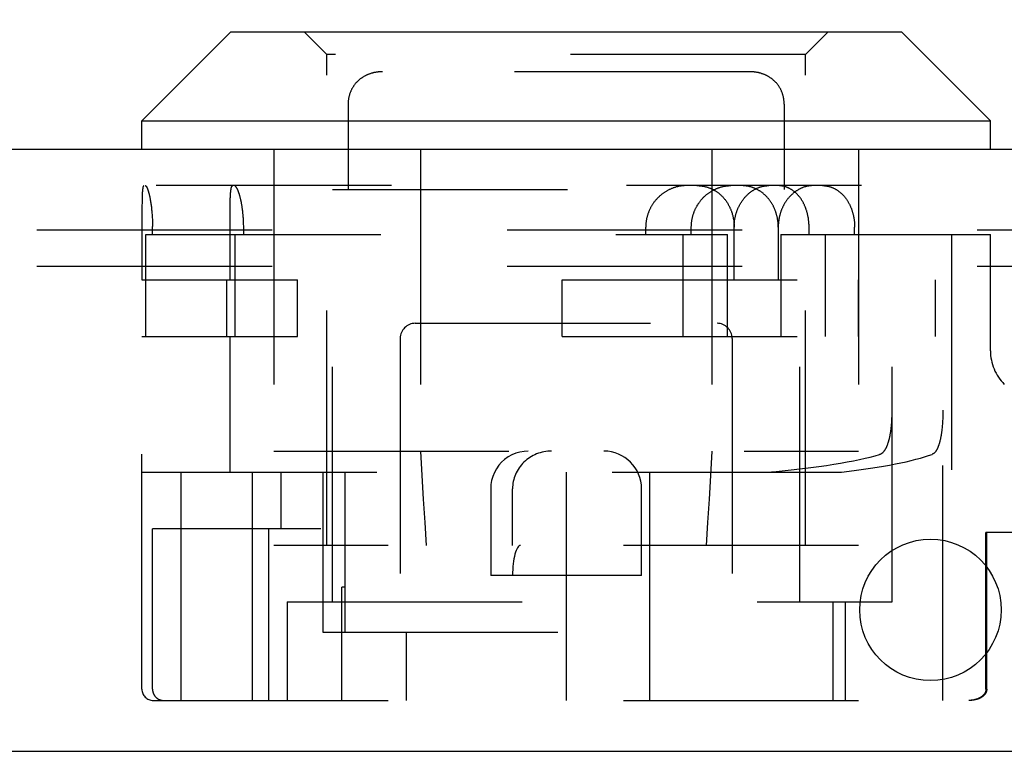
# Model space of a CAD drawing. Header units: inches. Extents: x 0 to 56.7, y 0 to 36.7.
# Tile 6 of 15: x 23.3 to 24.6, y 7.6 to 8.6. Entities that reach past the tile are written whole.
import ezdxf

# ---------------------------------------------------------------- set-up
doc = ezdxf.new("R2010")
doc.units = ezdxf.units.IN
doc.header["$LTSCALE"] = 3.116667
doc.header["$MEASUREMENT"] = 0
doc.linetypes.add('HIDDEN', pattern=[0.2, 0.1, -0.1])
doc.layers.get('0').update_dxf_attribs({"linetype": 'CONTINUOUS'})
for name, color, linetype in [('DEFAULT_2', 8, 'HIDDEN'), ('DIMENSIONS', 7, 'CONTINUOUS'), ('DOOR_ASSEMBLY', 7, 'CONTINUOUS')]:
    doc.layers.add(name, color=color, linetype=linetype)
doc.styles.get("Standard").update_dxf_attribs({"font": 'arial.ttf'})
doc.dimstyles.new('DIMSTYLE_1', dxfattribs={"dimtxt": 0.25, "dimasz": 0.333333, "dimexe": 0.09, "dimexo": 0.07, "dimgap": 0.0375, "dimtad": 0, "dimtih": 1, "dimtoh": 1, "dimzin": 4, "dimdsep": 46, "dimtxsty": 'Standard', "dimblk": '_FILLED', "dimblk1": '_FILLED', "dimblk2": '_FILLED', "dimcen": 0.09, "dimadec": 3, "dimazin": 1, "dimtfac": 1, "dimtdec": 3, "dimtofl": 0, "dimtmove": 0, "dimatfit": 3, "dimldrblk": '_FILLED', "dimfxl": 0, "dimtolj": 1, "dimtzin": 4, "dimarcsym": 0})

# ---------------------------------------------------------------- blocks, each defined once
blk = doc.blocks.new('_FILLED')
at = {"color": 0, "linetype": 'ByBlock'}
blk.add_solid([(0, 0), (-1, 0.2), (-1, -0.2)], dxfattribs=at)
blk = doc.blocks.new('*D11')
at = {"layer": 'DIMENSIONS', "color": 2, "linetype": 'Continuous'}
for p, q in [((13.3795, 8.5331), (13.3795, 9.1258)), ((25.7545, 8.5331), (25.7545, 9.1258)), ((13.3795, 8.8258), (18.4336, 8.8258)), ((25.7545, 8.8258), (20.7003, 8.8258))]:
    blk.add_line(p, q, dxfattribs=at)
at = {"layer": 'DIMENSIONS', "color": 2, "linetype": 'Continuous', "xscale": 0.3333333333, "yscale": 0.3333333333, "zscale": 0.3333333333, "rotation": 180}
blk.add_blockref('_FILLED', (13.3795, 8.8258), dxfattribs=at)
at = {"layer": 'DIMENSIONS', "color": 2, "linetype": 'Continuous', "xscale": 0.3333333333, "yscale": 0.3333333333, "zscale": 0.3333333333}
blk.add_blockref('_FILLED', (25.7545, 8.8258), dxfattribs=at)
at = {"layer": 'DIMENSIONS', "color": 2, "linetype": 'Continuous', "insert": (19.567, 8.9508), "char_height": 0.25, "width": 2.016729, "attachment_point": 2, "line_spacing_factor": 0.9}
blk.add_mtext('12.38 DOOR', dxfattribs=at)

msp = doc.modelspace()

# ---------------------------------------------------------------- linework, layer by layer
at = {"layer": 'DEFAULT_2', "color": 8, "linetype": 'HIDDEN'}
for p, q in [((25.5015, 8.2875), (13.5975, 8.2875)), ((25.5015, 8.2395), (13.5975, 8.2395))]:
    msp.add_line(p, q, dxfattribs=at)
at = {"layer": 'DOOR_ASSEMBLY', "color": 7, "linetype": 'Continuous'}
for p, q in [((23.577, 8.5505), (23.459, 8.4325)), ((23.577, 8.5505), (24.466, 8.5505)), ((24.466, 8.5505), (24.584, 8.4325)), ((23.459, 8.4325), (24.584, 8.4325)), ((23.459, 8.3945), (23.459, 8.4325)), ((24.584, 8.3945), (24.584, 8.4325))]:
    msp.add_line(p, q, dxfattribs=at)
at = {"layer": 'DOOR_ASSEMBLY', "color": 8, "linetype": 'HIDDEN'}
for p, q in [((23.704, 8.5205), (23.674, 8.5505)), ((24.339, 8.5205), (24.369, 8.5505)), ((24.339, 8.5205), (23.704, 8.5205)), ((23.704, 7.8695), (23.704, 8.5205)), ((24.339, 7.8695), (24.339, 8.5205)), ((23.7565, 8.4928), (23.7558, 8.4925)), ((23.7578, 8.4934), (23.7571, 8.4931)), ((23.7591, 8.494), (23.7584, 8.4937)), ((23.7745, 8.4974), (23.7738, 8.4974)), ((24.2648, 8.4975), (23.7781, 8.4975)), ((24.2838, 8.4939), (24.2832, 8.4942)), ((24.2878, 8.4922), (24.2871, 8.4925)), ((24.289, 8.4915), (24.2884, 8.4918)), ((24.2921, 8.4896), (24.2915, 8.49)), ((23.7367, 8.4735), (23.7364, 8.4728)), ((23.7374, 8.4748), (23.737, 8.4742)), ((24.3062, 8.4735), (24.3059, 8.4742)), ((24.3069, 8.4722), (24.3066, 8.4728)), ((24.3097, 8.4634), (24.3095, 8.4642)), ((24.3106, 8.4545), (24.3106, 8.3415)), ((23.634, 8.3945), (23.634, 7.8695)), ((23.8282, 8.3945), (23.8282, 7.8695)), ((24.2147, 8.3945), (24.2147, 7.8695)), ((24.409, 8.3945), (24.409, 7.8695)), ((25.6597, 8.3465), (13.4743, 8.3465)), ((23.4593, 8.3322), (23.4592, 8.3304)), ((23.4592, 8.3304), (23.4592, 8.3286)), ((23.4594, 8.3354), (23.4593, 8.3343)), ((23.4593, 8.3343), (23.4593, 8.3333)), ((23.4593, 8.3333), (23.4593, 8.3322)), ((23.5762, 8.3299), (23.5763, 8.3311)), ((23.5762, 8.3287), (23.5762, 8.3299)), ((23.5763, 8.3322), (23.5764, 8.3333)), ((23.5763, 8.3311), (23.5763, 8.3322)), ((23.5764, 8.3343), (23.5765, 8.3354)), ((23.5764, 8.3333), (23.5764, 8.3343)), ((23.7115, 8.3415), (24.3315, 8.3415)), ((23.7115, 7.7945), (23.7115, 8.3415)), ((24.3315, 7.7945), (24.3315, 8.3415)), ((23.4591, 8.3235), (23.459, 8.32)), ((23.459, 8.32), (23.459, 8.3149)), ((23.4592, 8.3286), (23.4591, 8.3261)), ((23.4591, 8.3261), (23.4591, 8.3235)), ((23.4701, 8.3278), (23.4703, 8.3265)), ((23.4703, 8.3265), (23.4705, 8.3252)), ((23.4705, 8.3252), (23.4707, 8.3239)), ((23.4707, 8.3239), (23.4709, 8.3225)), ((23.4709, 8.3225), (23.4711, 8.3211)), ((23.4711, 8.3211), (23.4713, 8.3197)), ((23.4713, 8.3197), (23.4715, 8.3183)), ((23.4717, 8.3161), (23.4719, 8.3146)), ((23.576, 8.3193), (23.5761, 8.3221)), ((23.576, 8.3164), (23.576, 8.3193)), ((23.576, 8.3126), (23.576, 8.3164)), ((23.5761, 8.3268), (23.5762, 8.3287)), ((23.5761, 8.3248), (23.5761, 8.3268)), ((23.5761, 8.3221), (23.5761, 8.3248)), ((23.459, 8.3149), (23.459, 8.2215)), ((23.4719, 8.3146), (23.472, 8.3131)), ((23.472, 8.3131), (23.4722, 8.3115)), ((23.4722, 8.3115), (23.4723, 8.31)), ((23.4723, 8.31), (23.4724, 8.3084)), ((23.4724, 8.3084), (23.4725, 8.3069)), ((23.4725, 8.3069), (23.4726, 8.3053)), ((23.4726, 8.3053), (23.4727, 8.3037)), ((23.4727, 8.3037), (23.4728, 8.3021)), ((23.576, 8.3071), (23.576, 8.3126)), ((23.576, 8.2215), (23.576, 8.3071)), ((23.4728, 8.3021), (23.4729, 8.3005)), ((23.4729, 8.3005), (23.4729, 8.2989)), ((23.4729, 8.2989), (23.473, 8.2972)), ((23.473, 8.2972), (23.473, 8.2956)), ((23.473, 8.2956), (23.473, 8.294)), ((23.473, 8.294), (23.473, 8.2923)), ((23.473, 8.2815), (23.473, 8.2923)), ((23.5937, 8.2996), (23.5936, 8.3012)), ((23.5938, 8.298), (23.5937, 8.2996)), ((23.5938, 8.2964), (23.5938, 8.298)), ((23.5938, 8.2948), (23.5938, 8.2964)), ((23.5939, 8.2931), (23.5938, 8.2948)), ((23.5939, 8.2915), (23.5939, 8.2931)), ((23.5939, 8.2815), (23.5939, 8.2915)), ((24.127, 8.2815), (24.127, 8.2915)), ((24.1874, 8.2815), (24.1874, 8.2915)), ((24.2442, 8.2215), (24.2442, 8.2915)), ((24.3027, 8.2915), (24.3027, 8.2215)), ((24.3435, 8.2815), (24.3435, 8.2915)), ((24.4039, 8.2815), (24.4039, 8.2915)), ((23.464, 8.2815), (24.2353, 8.2815)), ((23.464, 8.1465), (23.464, 8.2815)), ((23.5823, 8.2815), (23.5823, 8.1465)), ((24.1761, 8.2815), (24.1761, 8.1465)), ((24.2353, 8.1465), (24.2353, 8.2815)), ((24.306, 8.2815), (24.584, 8.2815)), ((24.306, 8.2815), (24.306, 8.1465)), ((24.3652, 8.1465), (24.3652, 8.2815)), ((24.4538, 7.7945), (24.4538, 8.2815)), ((24.521, 7.664), (24.521, 8.2815)), ((24.5325, 8.2815), (24.5325, 7.664)), ((24.584, 8.1276), (24.584, 8.2815)), ((23.459, 8.2215), (23.6652, 8.2215)), ((23.5717, 8.1465), (23.5717, 8.2215)), ((23.6652, 8.1465), (23.6652, 8.2215)), ((24.0162, 8.2215), (24.5112, 8.2215)), ((24.0162, 8.1465), (24.0162, 8.2215)), ((24.4093, 8.1465), (24.4093, 8.2215)), ((24.5112, 8.1465), (24.5112, 8.2215)), ((23.8215, 8.164), (24.2215, 8.164)), ((23.459, 8.1465), (23.6652, 8.1465)), ((23.459, 7.679), (23.459, 8.1465)), ((23.576, 7.9665), (23.576, 8.1465)), ((24.0162, 8.1465), (24.5112, 8.1465)), ((23.8015, 8.144), (23.8015, 7.664)), ((24.2415, 8.144), (24.2415, 7.664)), ((24.4536, 8.0403), (24.4537, 8.042)), ((24.4537, 8.0437), (24.4538, 8.0454)), ((24.4537, 8.042), (24.4537, 8.0437)), ((24.4538, 8.0472), (24.4538, 8.0489)), ((24.4538, 8.0454), (24.4538, 8.0472)), ((24.521, 8.0437), (24.5209, 8.042)), ((24.5209, 8.042), (24.5209, 8.0403)), ((24.521, 8.0489), (24.521, 8.0472)), ((24.521, 8.0472), (24.521, 8.0454)), ((24.521, 8.0454), (24.521, 8.0437)), ((24.4531, 8.0319), (24.4532, 8.0336)), ((24.4532, 8.0336), (24.4534, 8.0352)), ((24.4534, 8.0352), (24.4535, 8.0369)), ((24.4535, 8.0386), (24.4536, 8.0403)), ((24.4535, 8.0369), (24.4535, 8.0386)), ((24.5203, 8.0302), (24.5202, 8.0286)), ((24.5204, 8.0319), (24.5203, 8.0302)), ((24.5205, 8.0335), (24.5204, 8.0319)), ((24.5206, 8.0352), (24.5205, 8.0335)), ((24.5207, 8.0369), (24.5206, 8.0352)), ((24.5208, 8.0386), (24.5207, 8.0369)), ((24.5209, 8.0403), (24.5208, 8.0386)), ((24.52, 8.027), (24.5199, 8.0254)), ((24.5202, 8.0286), (24.52, 8.027)), ((23.634, 7.9945), (24.409, 7.9945)), ((23.459, 7.9665), (24.3866, 7.9665)), ((23.5105, 7.9665), (23.5105, 7.664)), ((23.605, 7.9665), (23.605, 7.8915)), ((23.6432, 7.9665), (23.6432, 7.8915)), ((23.6988, 7.9665), (23.6988, 7.7545)), ((23.7284, 7.7545), (23.7284, 7.9665)), ((24.0215, 7.9665), (24.0215, 7.664)), ((24.1325, 7.664), (24.1325, 7.9665)), ((23.9215, 7.9445), (23.9215, 7.8295)), ((23.9504, 7.8695), (23.9504, 7.9445)), ((24.1215, 7.8295), (24.1215, 7.9445)), ((23.696, 7.8915), (23.473, 7.8915)), ((23.473, 7.679), (23.473, 7.8915)), ((23.6052, 7.8915), (23.6052, 7.664)), ((23.6272, 7.664), (23.6272, 7.8915)), ((25.3094, 7.8865), (24.5781, 7.8865)), ((24.5781, 7.679), (24.5781, 7.8865)), ((24.5792, 7.679), (24.5792, 7.8865)), ((24.409, 7.8695), (23.634, 7.8695)), ((24.1215, 7.8295), (23.9215, 7.8295)), ((23.7284, 7.814), (23.724, 7.814)), ((23.724, 7.664), (23.724, 7.814)), ((23.6515, 7.7945), (24.4538, 7.7945)), ((23.6515, 7.7945), (23.6515, 7.664)), ((24.3755, 7.664), (24.3755, 7.7945)), ((24.3915, 7.7945), (24.3915, 7.664)), ((23.6988, 7.7545), (24.0215, 7.7545)), ((23.8092, 7.7545), (23.8092, 7.664)), ((23.474, 7.664), (25.3844, 7.664))]:
    msp.add_line(p, q, dxfattribs=at)
at = {"layer": 'DOOR_ASSEMBLY', "color": 3, "linetype": 'Continuous'}
for p, q in [((25.6597, 8.3945), (13.4743, 8.3945)), ((13.3945, 7.5965), (25.7395, 7.5965))]:
    msp.add_line(p, q, dxfattribs=at)
at = {"layer": 'DOOR_ASSEMBLY', "color": 8, "linetype": 'HIDDEN'}
for points in [[(23.7781, 8.4975), (23.7774, 8.4975), (23.7767, 8.4975), (23.776, 8.4975), (23.7752, 8.4974), (23.7745, 8.4974), (23.7738, 8.4974), (23.7731, 8.4973), (23.7723, 8.4972), (23.7716, 8.4971), (23.7709, 8.497), (23.7702, 8.4969), (23.7695, 8.4968), (23.7688, 8.4967), (23.768, 8.4966), (23.7673, 8.4964), (23.7666, 8.4963), (23.7659, 8.4961), (23.7652, 8.4959), (23.7645, 8.4958), (23.7638, 8.4956), (23.7632, 8.4954), (23.7625, 8.4952), (23.7618, 8.4949), (23.7611, 8.4947), (23.7604, 8.4945), (23.7598, 8.4942), (23.7591, 8.4939), (23.7584, 8.4937), (23.7578, 8.4934), (23.7571, 8.4931), (23.7565, 8.4928), (23.7558, 8.4925), (23.7552, 8.4922), (23.7545, 8.4918), (23.7539, 8.4915), (23.7533, 8.4911), (23.7527, 8.4908), (23.7521, 8.4904), (23.7515, 8.49), (23.7509, 8.4896), (23.7503, 8.4892), (23.7497, 8.4888), (23.7491, 8.4884), (23.7485, 8.4879), (23.748, 8.4875), (23.7474, 8.487), (23.7469, 8.4866), (23.7463, 8.4861), (23.7458, 8.4856), (23.7453, 8.4851), (23.7448, 8.4846), (23.7442, 8.4841), (23.7437, 8.4836), (23.7433, 8.4831), (23.7428, 8.4826), (23.7423, 8.482), (23.7418, 8.4815), (23.7414, 8.4809), (23.7409, 8.4803), (23.7405, 8.4798), (23.7401, 8.4792), (23.7397, 8.4786), (23.7393, 8.478), (23.7389, 8.4774), (23.7385, 8.4767), (23.7381, 8.4761), (23.7377, 8.4755), (23.7374, 8.4748), (23.737, 8.4742), (23.7367, 8.4735), (23.7364, 8.4728), (23.7361, 8.4722), (23.7358, 8.4715), (23.7355, 8.4708), (23.7352, 8.4701), (23.7349, 8.4694), (23.7347, 8.4686), (23.7344, 8.4679), (23.7342, 8.4672), (23.734, 8.4665), (23.7338, 8.4657), (23.7336, 8.465), (23.7334, 8.4642), (23.7333, 8.4634), (23.7331, 8.4626), (23.733, 8.4619), (23.7328, 8.4611), (23.7327, 8.4603), (23.7326, 8.4595), (23.7325, 8.4586), (23.7325, 8.4578), (23.7324, 8.457), (23.7324, 8.4562), (23.7324, 8.4553), (23.7323, 8.4545), (23.7323, 8.4542)], [(23.7509, 8.4896), (23.7503, 8.4892), (23.7497, 8.4888), (23.7491, 8.4884), (23.7485, 8.4879)], [(23.7552, 8.4922), (23.7545, 8.4918), (23.7539, 8.4915), (23.7533, 8.4911), (23.7527, 8.4908), (23.7521, 8.4904), (23.7515, 8.49)], [(23.7611, 8.4947), (23.7604, 8.4945), (23.7598, 8.4942)], [(23.7645, 8.4958), (23.7638, 8.4956), (23.7632, 8.4954), (23.7625, 8.4952), (23.7618, 8.4949)], [(23.7666, 8.4963), (23.7659, 8.4961), (23.7652, 8.4959)], [(23.7723, 8.4972), (23.7716, 8.4971), (23.7709, 8.497), (23.7702, 8.4969), (23.7695, 8.4968), (23.7688, 8.4967), (23.7681, 8.4966)], [(23.7781, 8.4975), (23.7774, 8.4975), (23.7767, 8.4975), (23.776, 8.4975)], [(24.3045, 8.4767), (24.3041, 8.4774), (24.3037, 8.478), (24.3033, 8.4786), (24.3029, 8.4792), (24.3024, 8.4798), (24.302, 8.4803), (24.3015, 8.4809), (24.3011, 8.4815), (24.3006, 8.482), (24.3002, 8.4826), (24.2997, 8.4831), (24.2992, 8.4836), (24.2987, 8.4841), (24.2982, 8.4846), (24.2977, 8.4851), (24.2971, 8.4856), (24.2966, 8.4861), (24.2961, 8.4866), (24.2955, 8.487), (24.295, 8.4875), (24.2944, 8.4879), (24.2938, 8.4884), (24.2932, 8.4888), (24.2927, 8.4892), (24.2921, 8.4896), (24.2915, 8.49), (24.2909, 8.4904), (24.2903, 8.4908), (24.2896, 8.4911), (24.289, 8.4915), (24.2884, 8.4918), (24.2878, 8.4922), (24.2871, 8.4925), (24.2865, 8.4928), (24.2858, 8.4931), (24.2852, 8.4934), (24.2845, 8.4937), (24.2838, 8.494), (24.2832, 8.4942), (24.2825, 8.4945), (24.2818, 8.4947), (24.2811, 8.4949), (24.2805, 8.4952), (24.2798, 8.4954), (24.2791, 8.4956), (24.2784, 8.4958), (24.2777, 8.4959), (24.277, 8.4961), (24.2763, 8.4963), (24.2756, 8.4964), (24.2749, 8.4966), (24.2742, 8.4967), (24.2735, 8.4968), (24.2727, 8.4969), (24.272, 8.497), (24.2713, 8.4971), (24.2706, 8.4972), (24.2699, 8.4973), (24.2691, 8.4974), (24.2684, 8.4974), (24.2677, 8.4974), (24.267, 8.4975), (24.2662, 8.4975), (24.2655, 8.4975), (24.2648, 8.4975)], [(24.2706, 8.4972), (24.2699, 8.4973), (24.2691, 8.4974), (24.2684, 8.4974), (24.2677, 8.4974), (24.267, 8.4975)], [(24.2735, 8.4968), (24.2727, 8.4969), (24.272, 8.497)], [(24.2763, 8.4963), (24.2756, 8.4964), (24.2749, 8.4966)], [(24.2818, 8.4947), (24.2811, 8.4949), (24.2805, 8.4952), (24.2798, 8.4954), (24.2791, 8.4956), (24.2784, 8.4958), (24.2777, 8.4959)], [(24.2865, 8.4928), (24.2858, 8.4931), (24.2852, 8.4934), (24.2845, 8.4937)], [(24.2971, 8.4856), (24.2966, 8.4861), (24.2961, 8.4866), (24.2955, 8.487), (24.295, 8.4875), (24.2944, 8.4879)], [(23.7393, 8.478), (23.7389, 8.4774), (23.7385, 8.4767)], [(23.7428, 8.4826), (23.7423, 8.482), (23.7418, 8.4815), (23.7414, 8.4809), (23.7409, 8.4803)], [(23.7458, 8.4856), (23.7453, 8.4851), (23.7448, 8.4846), (23.7442, 8.4841)], [(24.3002, 8.4826), (24.2997, 8.4831), (24.2992, 8.4836), (24.2987, 8.4841)], [(24.3033, 8.4786), (24.3029, 8.4792), (24.3024, 8.4798), (24.302, 8.4803)], [(24.3056, 8.4748), (24.3052, 8.4755), (24.3048, 8.4761), (24.3045, 8.4767)], [(24.3106, 8.4545), (24.3106, 8.4553), (24.3106, 8.4562), (24.3105, 8.457), (24.3105, 8.4578), (24.3104, 8.4586), (24.3103, 8.4595), (24.3102, 8.4603), (24.3101, 8.4611), (24.31, 8.4619), (24.3098, 8.4626), (24.3097, 8.4634), (24.3095, 8.4642), (24.3093, 8.465), (24.3091, 8.4657), (24.3089, 8.4665), (24.3087, 8.4672), (24.3085, 8.4679), (24.3082, 8.4687), (24.308, 8.4694), (24.3077, 8.4701), (24.3074, 8.4708), (24.3072, 8.4715), (24.3069, 8.4722), (24.3066, 8.4728), (24.3062, 8.4735), (24.3059, 8.4742), (24.3056, 8.4748), (24.3052, 8.4755), (24.3048, 8.4761)], [(23.7327, 8.4603), (23.7326, 8.4595), (23.7325, 8.4586)], [(23.7333, 8.4634), (23.7331, 8.4626), (23.733, 8.4619)], [(23.7342, 8.4672), (23.734, 8.4665), (23.7338, 8.4657), (23.7336, 8.465), (23.7334, 8.4642)], [(23.7361, 8.4722), (23.7358, 8.4715), (23.7355, 8.4708)], [(24.3087, 8.4672), (24.3085, 8.4679), (24.3082, 8.4686), (24.308, 8.4694), (24.3077, 8.4701), (24.3074, 8.4708)], [(24.3103, 8.4595), (24.3102, 8.4603), (24.3101, 8.4611), (24.31, 8.4619)], [(23.7324, 8.457), (23.7324, 8.4562), (23.7324, 8.4553), (23.7323, 8.4545), (23.7323, 8.3415)], [(24.3106, 8.4562), (24.3105, 8.457), (24.3105, 8.4578), (24.3104, 8.4586)], [(23.4617, 8.3465), (23.4616, 8.3465), (23.4615, 8.3465), (23.4614, 8.3465), (23.4613, 8.3464), (23.4613, 8.3464), (23.4612, 8.3463), (23.4611, 8.3462), (23.461, 8.3461), (23.461, 8.346), (23.4609, 8.3459), (23.4608, 8.3458), (23.4608, 8.3456), (23.4607, 8.3455), (23.4606, 8.3453), (23.4606, 8.3451), (23.4605, 8.3449), (23.4605, 8.3447), (23.4604, 8.3445), (23.4604, 8.3443), (23.4603, 8.344), (23.4602, 8.3438), (23.4602, 8.3435), (23.4601, 8.3432), (23.4601, 8.343), (23.46, 8.3427), (23.46, 8.3423), (23.4599, 8.342), (23.4599, 8.3417), (23.4599, 8.3413), (23.4598, 8.341), (23.4598, 8.3406), (23.4597, 8.3402), (23.4597, 8.3398), (23.4597, 8.3394), (23.4596, 8.339), (23.4596, 8.3386), (23.4596, 8.3382), (23.4595, 8.3377), (23.4595, 8.3368)], [(23.4633, 8.3465), (23.4634, 8.3465), (23.4636, 8.3465), (23.4637, 8.3465), (23.4638, 8.3464), (23.4639, 8.3464), (23.464, 8.3463), (23.4641, 8.3462), (23.4642, 8.3461), (23.4643, 8.346), (23.4644, 8.3459), (23.4646, 8.3458), (23.4647, 8.3456), (23.4648, 8.3455), (23.4649, 8.3453), (23.465, 8.3451), (23.4652, 8.3449), (23.4653, 8.3447), (23.4654, 8.3445), (23.4655, 8.3442), (23.4656, 8.344), (23.4658, 8.3437), (23.4659, 8.3435), (23.466, 8.3432), (23.4662, 8.3429), (23.4663, 8.3426), (23.4664, 8.3423), (23.4665, 8.342), (23.4667, 8.3416), (23.4668, 8.3413), (23.4669, 8.3409), (23.467, 8.3405), (23.4672, 8.3401), (23.4673, 8.3397), (23.4674, 8.3393), (23.4676, 8.3389), (23.4677, 8.3385), (23.4678, 8.338), (23.4679, 8.3376), (23.4681, 8.3371), (23.4682, 8.3366), (23.4683, 8.3362), (23.4684, 8.3357), (23.4686, 8.3352), (23.4687, 8.3347), (23.4688, 8.3341), (23.4689, 8.3336), (23.4691, 8.3331), (23.4692, 8.3325), (23.4693, 8.3319), (23.4694, 8.3314), (23.4695, 8.3308), (23.4696, 8.3302), (23.4698, 8.3296), (23.4699, 8.329), (23.47, 8.3284), (23.4701, 8.3278)], [(23.5765, 8.3354), (23.5766, 8.3364), (23.5766, 8.3368), (23.5766, 8.3373), (23.5767, 8.3377), (23.5767, 8.3382), (23.5768, 8.3386), (23.5768, 8.339), (23.5768, 8.3395), (23.5769, 8.3399), (23.5769, 8.3402), (23.577, 8.3406), (23.577, 8.341), (23.5771, 8.3413), (23.5772, 8.3417), (23.5772, 8.342), (23.5773, 8.3424), (23.5773, 8.3427), (23.5774, 8.343), (23.5774, 8.3432), (23.5775, 8.3435), (23.5776, 8.3438), (23.5776, 8.344), (23.5777, 8.3443), (23.5778, 8.3445), (23.5779, 8.3447), (23.5779, 8.3449), (23.578, 8.3451), (23.5781, 8.3453), (23.5782, 8.3455), (23.5783, 8.3456), (23.5783, 8.3458), (23.5784, 8.3459), (23.5785, 8.346), (23.5786, 8.3461), (23.5787, 8.3462), (23.5788, 8.3463), (23.5789, 8.3464), (23.579, 8.3464), (23.5791, 8.3465), (23.5792, 8.3465), (23.5793, 8.3465), (23.5794, 8.3465)], [(23.5935, 8.3036), (23.5934, 8.3044), (23.5934, 8.3052), (23.5933, 8.306), (23.5932, 8.3067), (23.5932, 8.3075), (23.5931, 8.3083), (23.593, 8.3091), (23.593, 8.3099), (23.5929, 8.3106), (23.5928, 8.3114), (23.5927, 8.3121), (23.5926, 8.3129), (23.5925, 8.3137), (23.5924, 8.3144), (23.5923, 8.3152), (23.5922, 8.3159), (23.5921, 8.3166), (23.592, 8.3174), (23.5919, 8.3181), (23.5918, 8.3188), (23.5917, 8.3195), (23.5916, 8.3202), (23.5915, 8.3209), (23.5913, 8.3216), (23.5912, 8.3223), (23.5911, 8.323), (23.591, 8.3237), (23.5908, 8.3244), (23.5907, 8.325), (23.5906, 8.3257), (23.5904, 8.3263), (23.5903, 8.327), (23.5901, 8.3276), (23.59, 8.3282), (23.5899, 8.3288), (23.5897, 8.3295), (23.5896, 8.3301), (23.5894, 8.3307), (23.5893, 8.3312), (23.5891, 8.3318), (23.589, 8.3324), (23.5888, 8.3329), (23.5887, 8.3335), (23.5885, 8.334), (23.5883, 8.3346), (23.5882, 8.3351), (23.588, 8.3356), (23.5879, 8.3361), (23.5877, 8.3366), (23.5875, 8.337), (23.5874, 8.3375), (23.5872, 8.338), (23.587, 8.3384), (23.5869, 8.3388), (23.5867, 8.3393), (23.5866, 8.3397), (23.5864, 8.3401), (23.5862, 8.3405), (23.5861, 8.3409), (23.5859, 8.3412), (23.5857, 8.3416), (23.5856, 8.3419), (23.5854, 8.3423), (23.5852, 8.3426), (23.5851, 8.3429), (23.5849, 8.3432), (23.5848, 8.3435), (23.5846, 8.3437), (23.5844, 8.344), (23.5843, 8.3442), (23.5841, 8.3445), (23.584, 8.3447), (23.5838, 8.3449), (23.5837, 8.3451), (23.5835, 8.3453), (23.5834, 8.3454), (23.5832, 8.3456), (23.5831, 8.3458), (23.5829, 8.3459), (23.5828, 8.346), (23.5826, 8.3461), (23.5825, 8.3462), (23.5823, 8.3463), (23.5822, 8.3464), (23.582, 8.3464), (23.5819, 8.3465), (23.5818, 8.3465), (23.5816, 8.3465), (23.5815, 8.3465)], [(24.1808, 8.3465), (24.18, 8.3465), (24.1792, 8.3465), (24.1785, 8.3465), (24.1777, 8.3464), (24.1769, 8.3464), (24.1761, 8.3463), (24.1753, 8.3462), (24.1745, 8.3461), (24.1737, 8.346), (24.1729, 8.3459), (24.1721, 8.3458), (24.1713, 8.3456), (24.1705, 8.3454), (24.1697, 8.3453), (24.169, 8.3451), (24.1682, 8.3449), (24.1674, 8.3447), (24.1666, 8.3445), (24.1658, 8.3442), (24.1651, 8.344), (24.1643, 8.3437), (24.1635, 8.3435), (24.1627, 8.3432), (24.162, 8.3429), (24.1612, 8.3426), (24.1605, 8.3423), (24.1597, 8.3419), (24.159, 8.3416), (24.1582, 8.3412), (24.1575, 8.3409), (24.1568, 8.3405), (24.156, 8.3401), (24.1553, 8.3397), (24.1546, 8.3393), (24.1539, 8.3388), (24.1532, 8.3384), (24.1525, 8.338), (24.1518, 8.3375), (24.1511, 8.337), (24.1504, 8.3366), (24.1497, 8.3361), (24.1491, 8.3356), (24.1484, 8.3351), (24.1477, 8.3346), (24.1471, 8.334), (24.1465, 8.3335), (24.1458, 8.3329), (24.1452, 8.3324), (24.1446, 8.3318), (24.144, 8.3312), (24.1434, 8.3307), (24.1428, 8.3301), (24.1422, 8.3295), (24.1417, 8.3288), (24.1411, 8.3282), (24.1406, 8.3276), (24.14, 8.327), (24.1395, 8.3263), (24.139, 8.3257), (24.1385, 8.325), (24.1379, 8.3244), (24.1375, 8.3237), (24.137, 8.323), (24.1365, 8.3223), (24.136, 8.3216), (24.1356, 8.3209), (24.1352, 8.3202), (24.1347, 8.3195), (24.1343, 8.3188), (24.1339, 8.3181), (24.1335, 8.3174), (24.1331, 8.3166), (24.1328, 8.3159), (24.1324, 8.3152), (24.132, 8.3144), (24.1317, 8.3137), (24.1314, 8.3129), (24.1311, 8.3121), (24.1308, 8.3114), (24.1305, 8.3106), (24.1302, 8.3099), (24.1299, 8.3091), (24.1297, 8.3083), (24.1294, 8.3075), (24.1292, 8.3067), (24.129, 8.306), (24.1288, 8.3052), (24.1286, 8.3044), (24.1284, 8.3036), (24.1282, 8.3028), (24.128, 8.302), (24.1279, 8.3012), (24.1277, 8.3004), (24.1276, 8.2996), (24.1275, 8.2988), (24.1274, 8.298), (24.1273, 8.2972), (24.1272, 8.2964), (24.1272, 8.2956), (24.1271, 8.2948), (24.1271, 8.294), (24.127, 8.2931), (24.127, 8.2923), (24.127, 8.2915)], [(24.1874, 8.2915), (24.1874, 8.2923), (24.1875, 8.2932), (24.1875, 8.294), (24.1875, 8.2948), (24.1876, 8.2956), (24.1876, 8.2964), (24.1877, 8.2972), (24.1878, 8.298), (24.1879, 8.2989), (24.188, 8.2997), (24.1882, 8.3005), (24.1883, 8.3013), (24.1884, 8.3021), (24.1886, 8.3029), (24.1888, 8.3037), (24.189, 8.3045), (24.1891, 8.3053), (24.1894, 8.3061), (24.1896, 8.3069), (24.1898, 8.3077), (24.19, 8.3084), (24.1903, 8.3092), (24.1906, 8.31), (24.1908, 8.3108), (24.1911, 8.3115), (24.1914, 8.3123), (24.1917, 8.3131), (24.1921, 8.3138), (24.1924, 8.3146), (24.1927, 8.3153), (24.1931, 8.3161), (24.1934, 8.3168), (24.1938, 8.3175), (24.1942, 8.3183), (24.1946, 8.319), (24.195, 8.3197), (24.1954, 8.3204), (24.1959, 8.3211), (24.1963, 8.3218), (24.1967, 8.3225), (24.1972, 8.3232), (24.1977, 8.3239), (24.1982, 8.3245), (24.1986, 8.3252), (24.1991, 8.3258), (24.1996, 8.3265), (24.2002, 8.3271), (24.2007, 8.3278), (24.2012, 8.3284), (24.2018, 8.329), (24.2023, 8.3296), (24.2029, 8.3302), (24.2035, 8.3308), (24.204, 8.3314), (24.2046, 8.3319), (24.2052, 8.3325), (24.2058, 8.3331), (24.2064, 8.3336), (24.2071, 8.3341), (24.2077, 8.3347), (24.2083, 8.3352), (24.209, 8.3357), (24.2096, 8.3362), (24.2103, 8.3366), (24.2109, 8.3371), (24.2116, 8.3376), (24.2123, 8.338), (24.2129, 8.3385), (24.2136, 8.3389), (24.2143, 8.3393), (24.215, 8.3397), (24.2157, 8.3401), (24.2164, 8.3405), (24.2171, 8.3409), (24.2179, 8.3413), (24.2186, 8.3416), (24.2193, 8.342), (24.22, 8.3423), (24.2208, 8.3426), (24.2215, 8.3429), (24.2223, 8.3432), (24.223, 8.3435), (24.2238, 8.3437), (24.2245, 8.344), (24.2253, 8.3442), (24.226, 8.3445), (24.2268, 8.3447), (24.2275, 8.3449), (24.2283, 8.3451), (24.2291, 8.3453), (24.2298, 8.3455), (24.2306, 8.3456), (24.2314, 8.3458), (24.2322, 8.3459), (24.2329, 8.346), (24.2337, 8.3461), (24.2345, 8.3462), (24.2353, 8.3463), (24.236, 8.3464), (24.2368, 8.3464), (24.2376, 8.3465), (24.2384, 8.3465), (24.2391, 8.3465), (24.2399, 8.3465)], [(24.1949, 8.3465), (24.1957, 8.3465), (24.1964, 8.3465), (24.1972, 8.3465), (24.198, 8.3464), (24.1987, 8.3464), (24.1995, 8.3463), (24.2002, 8.3462), (24.201, 8.3461), (24.2018, 8.346), (24.2025, 8.3459), (24.2033, 8.3458), (24.204, 8.3456), (24.2048, 8.3455), (24.2055, 8.3453), (24.2062, 8.3451), (24.207, 8.3449), (24.2077, 8.3447), (24.2084, 8.3445), (24.2092, 8.3443), (24.2099, 8.344), (24.2106, 8.3438), (24.2113, 8.3435), (24.212, 8.3432), (24.2127, 8.343), (24.2134, 8.3427), (24.2141, 8.3424), (24.2148, 8.342), (24.2155, 8.3417), (24.2162, 8.3413), (24.2169, 8.341), (24.2175, 8.3406), (24.2182, 8.3402), (24.2188, 8.3399), (24.2195, 8.3395), (24.2201, 8.339), (24.2208, 8.3386), (24.2214, 8.3382), (24.222, 8.3377), (24.2227, 8.3373), (24.2233, 8.3368), (24.2239, 8.3364), (24.2245, 8.3359), (24.2251, 8.3354), (24.2257, 8.3349), (24.2262, 8.3343), (24.2268, 8.3338), (24.2274, 8.3333), (24.2279, 8.3327), (24.2285, 8.3322), (24.229, 8.3316), (24.2295, 8.3311), (24.2301, 8.3305), (24.2306, 8.3299), (24.2311, 8.3293), (24.2316, 8.3287), (24.2321, 8.3281), (24.2326, 8.3274), (24.233, 8.3268), (24.2335, 8.3262), (24.234, 8.3255), (24.2344, 8.3248), (24.2348, 8.3242), (24.2353, 8.3235), (24.2357, 8.3228), (24.2361, 8.3221), (24.2365, 8.3214), (24.2369, 8.3207), (24.2373, 8.32), (24.2377, 8.3193), (24.238, 8.3186), (24.2384, 8.3179), (24.2387, 8.3171), (24.239, 8.3164), (24.2394, 8.3157), (24.2397, 8.3149), (24.24, 8.3141), (24.2403, 8.3134), (24.2406, 8.3126), (24.2408, 8.3118), (24.2411, 8.3111), (24.2414, 8.3103), (24.2416, 8.3095), (24.2418, 8.3087), (24.242, 8.3079), (24.2423, 8.3071), (24.2425, 8.3063), (24.2426, 8.3055), (24.2428, 8.3047), (24.243, 8.3039), (24.2431, 8.3031), (24.2433, 8.3023), (24.2434, 8.3015), (24.2436, 8.3006), (24.2437, 8.2998), (24.2438, 8.299), (24.2439, 8.2982), (24.2439, 8.2973), (24.244, 8.2965), (24.2441, 8.2957), (24.2441, 8.2949), (24.2442, 8.294), (24.2442, 8.2932), (24.2442, 8.2924), (24.2442, 8.2915)], [(24.2442, 8.2915), (24.2442, 8.2924), (24.2442, 8.2932), (24.2443, 8.294), (24.2443, 8.2949), (24.2444, 8.2957), (24.2444, 8.2965), (24.2445, 8.2973), (24.2446, 8.2982), (24.2447, 8.299), (24.2448, 8.2998), (24.2449, 8.3006), (24.245, 8.3015), (24.2451, 8.3023), (24.2453, 8.3031), (24.2454, 8.3039), (24.2456, 8.3047), (24.2458, 8.3055), (24.246, 8.3063), (24.2462, 8.3071), (24.2464, 8.3079), (24.2466, 8.3087), (24.2468, 8.3095), (24.2471, 8.3103), (24.2473, 8.3111), (24.2476, 8.3118), (24.2478, 8.3126), (24.2481, 8.3134), (24.2484, 8.3141), (24.2487, 8.3149), (24.249, 8.3157), (24.2493, 8.3164), (24.2497, 8.3171), (24.25, 8.3179), (24.2504, 8.3186), (24.2507, 8.3193), (24.2511, 8.32), (24.2515, 8.3207), (24.2518, 8.3214), (24.2522, 8.3221), (24.2526, 8.3228), (24.253, 8.3235), (24.2535, 8.3242), (24.2539, 8.3248), (24.2543, 8.3255), (24.2548, 8.3262), (24.2552, 8.3268), (24.2557, 8.3274), (24.2561, 8.3281), (24.2566, 8.3287), (24.2571, 8.3293), (24.2576, 8.3299), (24.2581, 8.3305), (24.2586, 8.3311), (24.2591, 8.3316), (24.2596, 8.3322), (24.2601, 8.3327), (24.2606, 8.3333), (24.2612, 8.3338), (24.2617, 8.3343), (24.2623, 8.3349), (24.2628, 8.3354), (24.2634, 8.3359), (24.264, 8.3364), (24.2645, 8.3368), (24.2651, 8.3373), (24.2657, 8.3377), (24.2663, 8.3382), (24.2669, 8.3386), (24.2675, 8.339), (24.2681, 8.3395), (24.2687, 8.3399), (24.2693, 8.3402), (24.2699, 8.3406), (24.2705, 8.341), (24.2711, 8.3413), (24.2717, 8.3417), (24.2724, 8.342), (24.273, 8.3424), (24.2736, 8.3427), (24.2743, 8.343), (24.2749, 8.3432), (24.2756, 8.3435), (24.2762, 8.3438), (24.2769, 8.344), (24.2775, 8.3443), (24.2782, 8.3445), (24.2788, 8.3447), (24.2795, 8.3449), (24.2801, 8.3451), (24.2808, 8.3453), (24.2815, 8.3455), (24.2821, 8.3456), (24.2828, 8.3458), (24.2835, 8.3459), (24.2841, 8.346), (24.2848, 8.3461), (24.2855, 8.3462), (24.2861, 8.3463), (24.2868, 8.3464), (24.2875, 8.3464), (24.2881, 8.3465), (24.2888, 8.3465), (24.2895, 8.3465), (24.2901, 8.3465)], [(24.3027, 8.2915), (24.3027, 8.2924), (24.3027, 8.2932), (24.3027, 8.294), (24.3026, 8.2948), (24.3026, 8.2957), (24.3025, 8.2965), (24.3024, 8.2973), (24.3024, 8.2982), (24.3023, 8.299), (24.3022, 8.2998), (24.3021, 8.3006), (24.3019, 8.3015), (24.3018, 8.3023), (24.3017, 8.3031), (24.3015, 8.3039), (24.3013, 8.3047), (24.3011, 8.3055), (24.301, 8.3063), (24.3008, 8.3071), (24.3005, 8.3079), (24.3003, 8.3087), (24.3001, 8.3095), (24.2999, 8.3103), (24.2996, 8.3111), (24.2993, 8.3118), (24.2991, 8.3126), (24.2988, 8.3134), (24.2985, 8.3141), (24.2982, 8.3149), (24.2979, 8.3156), (24.2976, 8.3164), (24.2972, 8.3171), (24.2969, 8.3178), (24.2965, 8.3186), (24.2962, 8.3193), (24.2958, 8.32), (24.2954, 8.3207), (24.295, 8.3214), (24.2946, 8.3221), (24.2942, 8.3228), (24.2938, 8.3235), (24.2934, 8.3242), (24.2929, 8.3248), (24.2925, 8.3255), (24.292, 8.3261), (24.2916, 8.3268), (24.2911, 8.3274), (24.2906, 8.328), (24.2901, 8.3286), (24.2896, 8.3293), (24.2891, 8.3299), (24.2886, 8.3304), (24.2881, 8.331), (24.2876, 8.3316), (24.287, 8.3322), (24.2865, 8.3327), (24.2859, 8.3333), (24.2854, 8.3338), (24.2848, 8.3343), (24.2842, 8.3348), (24.2836, 8.3354), (24.2831, 8.3358), (24.2825, 8.3363), (24.2819, 8.3368), (24.2812, 8.3373), (24.2806, 8.3377), (24.28, 8.3382), (24.2794, 8.3386), (24.2787, 8.339), (24.2781, 8.3394), (24.2775, 8.3398), (24.2768, 8.3402), (24.2761, 8.3406), (24.2755, 8.341), (24.2748, 8.3413), (24.2741, 8.3417), (24.2735, 8.342), (24.2728, 8.3423), (24.2721, 8.3427), (24.2714, 8.343), (24.2707, 8.3432), (24.27, 8.3435), (24.2693, 8.3438), (24.2686, 8.344), (24.2679, 8.3443), (24.2671, 8.3445), (24.2664, 8.3447), (24.2657, 8.3449), (24.265, 8.3451), (24.2642, 8.3453), (24.2635, 8.3455), (24.2628, 8.3456), (24.262, 8.3458), (24.2613, 8.3459), (24.2605, 8.346), (24.2598, 8.3461), (24.259, 8.3462), (24.2583, 8.3463), (24.2575, 8.3464), (24.2568, 8.3464), (24.256, 8.3465), (24.2553, 8.3465), (24.2545, 8.3465), (24.2537, 8.3465)], [(24.3435, 8.2915), (24.3435, 8.2923), (24.3435, 8.2931), (24.3435, 8.294), (24.3435, 8.2948), (24.3434, 8.2956), (24.3434, 8.2964), (24.3433, 8.2972), (24.3432, 8.298), (24.3432, 8.2988), (24.3431, 8.2996), (24.343, 8.3004), (24.3429, 8.3012), (24.3428, 8.302), (24.3427, 8.3028), (24.3426, 8.3036), (24.3424, 8.3044), (24.3423, 8.3052), (24.3421, 8.306), (24.342, 8.3067), (24.3418, 8.3075), (24.3416, 8.3083), (24.3414, 8.3091), (24.3413, 8.3099), (24.341, 8.3106), (24.3408, 8.3114), (24.3406, 8.3121), (24.3404, 8.3129), (24.3402, 8.3137), (24.3399, 8.3144), (24.3397, 8.3152), (24.3394, 8.3159), (24.3391, 8.3166), (24.3389, 8.3174), (24.3386, 8.3181), (24.3383, 8.3188), (24.338, 8.3195), (24.3377, 8.3202), (24.3373, 8.3209), (24.337, 8.3216), (24.3367, 8.3223), (24.3363, 8.323), (24.336, 8.3237), (24.3356, 8.3244), (24.3352, 8.325), (24.3349, 8.3257), (24.3345, 8.3263), (24.3341, 8.327), (24.3337, 8.3276), (24.3333, 8.3282), (24.3329, 8.3288), (24.3325, 8.3295), (24.332, 8.3301), (24.3316, 8.3307), (24.3311, 8.3312), (24.3307, 8.3318), (24.3302, 8.3324), (24.3298, 8.3329), (24.3293, 8.3335), (24.3288, 8.334), (24.3283, 8.3346), (24.3278, 8.3351), (24.3273, 8.3356), (24.3268, 8.3361), (24.3263, 8.3366), (24.3258, 8.337), (24.3253, 8.3375), (24.3247, 8.338), (24.3242, 8.3384), (24.3236, 8.3388), (24.3231, 8.3393), (24.3225, 8.3397), (24.322, 8.3401), (24.3214, 8.3405), (24.3208, 8.3409), (24.3203, 8.3412), (24.3197, 8.3416), (24.3191, 8.3419), (24.3185, 8.3423), (24.3179, 8.3426), (24.3173, 8.3429), (24.3167, 8.3432), (24.3161, 8.3435), (24.3155, 8.3437), (24.3149, 8.344), (24.3143, 8.3442), (24.3137, 8.3445), (24.313, 8.3447), (24.3124, 8.3449), (24.3118, 8.3451), (24.3111, 8.3453), (24.3105, 8.3454), (24.3099, 8.3456), (24.3092, 8.3458), (24.3086, 8.3459), (24.3079, 8.346), (24.3073, 8.3461), (24.3066, 8.3462), (24.306, 8.3463), (24.3053, 8.3464), (24.3047, 8.3464), (24.304, 8.3465), (24.3034, 8.3465), (24.3027, 8.3465), (24.3021, 8.3465)], [(24.349, 8.3465), (24.3483, 8.3465), (24.3476, 8.3465), (24.347, 8.3465), (24.3463, 8.3464), (24.3456, 8.3464), (24.3449, 8.3463), (24.3442, 8.3462), (24.3436, 8.3461), (24.3429, 8.346), (24.3422, 8.3459), (24.3415, 8.3458), (24.3409, 8.3456), (24.3402, 8.3455), (24.3395, 8.3453), (24.3388, 8.3451), (24.3382, 8.3449), (24.3375, 8.3447), (24.3368, 8.3445), (24.3362, 8.3443), (24.3355, 8.344), (24.3349, 8.3438), (24.3342, 8.3435), (24.3336, 8.3432), (24.3329, 8.343), (24.3323, 8.3427), (24.3316, 8.3423), (24.331, 8.342), (24.3304, 8.3417), (24.3297, 8.3413), (24.3291, 8.341), (24.3285, 8.3406), (24.3279, 8.3402), (24.3272, 8.3398), (24.3266, 8.3394), (24.326, 8.339), (24.3254, 8.3386), (24.3248, 8.3382), (24.3242, 8.3377), (24.3236, 8.3373), (24.3231, 8.3368), (24.3225, 8.3363), (24.3219, 8.3358), (24.3214, 8.3354), (24.3208, 8.3348), (24.3203, 8.3343), (24.3197, 8.3338), (24.3192, 8.3333), (24.3186, 8.3327), (24.3181, 8.3322), (24.3176, 8.3316), (24.3171, 8.331), (24.3166, 8.3304), (24.3161, 8.3299), (24.3156, 8.3293), (24.3151, 8.3286), (24.3146, 8.328), (24.3142, 8.3274), (24.3137, 8.3268), (24.3133, 8.3261), (24.3128, 8.3255), (24.3124, 8.3248), (24.312, 8.3242), (24.3115, 8.3235), (24.3111, 8.3228), (24.3107, 8.3221), (24.3103, 8.3214), (24.31, 8.3207), (24.3096, 8.32), (24.3092, 8.3193), (24.3089, 8.3186), (24.3085, 8.3178), (24.3082, 8.3171), (24.3078, 8.3164), (24.3075, 8.3156), (24.3072, 8.3149), (24.3069, 8.3141), (24.3066, 8.3134), (24.3063, 8.3126), (24.3061, 8.3118), (24.3058, 8.3111), (24.3056, 8.3103), (24.3053, 8.3095), (24.3051, 8.3087), (24.3049, 8.3079), (24.3047, 8.3071), (24.3045, 8.3063), (24.3043, 8.3055), (24.3041, 8.3047), (24.3039, 8.3039), (24.3038, 8.3031), (24.3036, 8.3023), (24.3035, 8.3015), (24.3034, 8.3006), (24.3033, 8.2998), (24.3032, 8.299), (24.3031, 8.2982), (24.303, 8.2973), (24.3029, 8.2965), (24.3029, 8.2957), (24.3028, 8.2948), (24.3028, 8.294), (24.3027, 8.2932), (24.3027, 8.2924), (24.3027, 8.2915)], [(24.3612, 8.3465), (24.3618, 8.3465), (24.3625, 8.3465), (24.3632, 8.3465), (24.3638, 8.3464), (24.3645, 8.3464), (24.3652, 8.3463), (24.3658, 8.3462), (24.3665, 8.3461), (24.3671, 8.346), (24.3678, 8.3459), (24.3685, 8.3458), (24.3691, 8.3456), (24.3698, 8.3455), (24.3704, 8.3453), (24.3711, 8.3451), (24.3717, 8.3449), (24.3723, 8.3447), (24.373, 8.3445), (24.3736, 8.3442), (24.3742, 8.344), (24.3749, 8.3437), (24.3755, 8.3435), (24.3761, 8.3432), (24.3767, 8.3429), (24.3773, 8.3426), (24.378, 8.3423), (24.3786, 8.342), (24.3792, 8.3416), (24.3798, 8.3413), (24.3803, 8.3409), (24.3809, 8.3405), (24.3815, 8.3401), (24.3821, 8.3397), (24.3827, 8.3393), (24.3832, 8.3389), (24.3838, 8.3385), (24.3843, 8.338), (24.3849, 8.3376), (24.3854, 8.3371), (24.386, 8.3366), (24.3865, 8.3362), (24.387, 8.3357), (24.3875, 8.3352), (24.388, 8.3347), (24.3885, 8.3341), (24.389, 8.3336), (24.3895, 8.3331), (24.39, 8.3325), (24.3905, 8.3319), (24.3909, 8.3314), (24.3914, 8.3308), (24.3919, 8.3302), (24.3923, 8.3296), (24.3927, 8.329), (24.3932, 8.3284), (24.3936, 8.3278), (24.394, 8.3271), (24.3944, 8.3265), (24.3948, 8.3258), (24.3952, 8.3252), (24.3956, 8.3245), (24.396, 8.3239), (24.3964, 8.3232), (24.3967, 8.3225), (24.3971, 8.3218), (24.3974, 8.3211), (24.3977, 8.3204), (24.3981, 8.3197), (24.3984, 8.319), (24.3987, 8.3183), (24.399, 8.3175), (24.3993, 8.3168), (24.3996, 8.3161), (24.3998, 8.3153), (24.4001, 8.3146), (24.4004, 8.3138), (24.4006, 8.3131), (24.4009, 8.3123), (24.4011, 8.3115), (24.4013, 8.3108), (24.4015, 8.31), (24.4017, 8.3092), (24.4019, 8.3084), (24.4021, 8.3077), (24.4023, 8.3069), (24.4025, 8.3061), (24.4026, 8.3053), (24.4028, 8.3045), (24.4029, 8.3037), (24.403, 8.3029), (24.4032, 8.3021), (24.4033, 8.3013), (24.4034, 8.3005), (24.4035, 8.2997), (24.4036, 8.2989), (24.4036, 8.298), (24.4037, 8.2972), (24.4038, 8.2964), (24.4038, 8.2956), (24.4039, 8.2948), (24.4039, 8.294), (24.4039, 8.2932), (24.4039, 8.2923), (24.4039, 8.2915)], [(23.4595, 8.3368), (23.4594, 8.3363), (23.4594, 8.3354)], [(23.4715, 8.3183), (23.4717, 8.3168), (23.4717, 8.3161)], [(23.5936, 8.3012), (23.5936, 8.302), (23.5935, 8.3036)], [(24.4371, 7.9902), (24.4375, 7.9903), (24.4378, 7.9904), (24.4381, 7.9906), (24.4385, 7.9907), (24.4388, 7.9909), (24.4391, 7.9911), (24.4394, 7.9913), (24.4398, 7.9915), (24.4401, 7.9917), (24.4404, 7.9919), (24.4407, 7.9921), (24.441, 7.9924), (24.4413, 7.9927), (24.4416, 7.9929), (24.4419, 7.9932), (24.4422, 7.9935), (24.4425, 7.9939), (24.4428, 7.9942), (24.443, 7.9945), (24.4433, 7.9949), (24.4436, 7.9952), (24.4438, 7.9956), (24.4441, 7.996), (24.4444, 7.9964), (24.4446, 7.9968), (24.4449, 7.9972), (24.4451, 7.9976), (24.4454, 7.9981), (24.4456, 7.9985), (24.4459, 7.999), (24.4461, 7.9995), (24.4463, 7.9999), (24.4465, 8.0004), (24.4468, 8.0009), (24.447, 8.0014), (24.4472, 8.002), (24.4474, 8.0025), (24.4476, 8.003), (24.4478, 8.0036), (24.448, 8.0041), (24.4482, 8.0047), (24.4484, 8.0053), (24.4486, 8.0059), (24.4488, 8.0065), (24.449, 8.0071), (24.4492, 8.0077), (24.4493, 8.0083), (24.4495, 8.0089), (24.4497, 8.0096), (24.4498, 8.0102), (24.45, 8.0109), (24.4502, 8.0116), (24.4503, 8.0122), (24.4505, 8.0129), (24.4506, 8.0136), (24.4507, 8.0143), (24.4509, 8.015), (24.451, 8.0157), (24.4512, 8.0164), (24.4513, 8.0171), (24.4514, 8.0179), (24.4515, 8.0186), (24.4517, 8.0193), (24.4518, 8.0201), (24.4519, 8.0208), (24.452, 8.0216), (24.4521, 8.0224), (24.4522, 8.0231), (24.4523, 8.0239), (24.4524, 8.0247), (24.4525, 8.0255), (24.4526, 8.0263), (24.4527, 8.0271), (24.4528, 8.0279), (24.4528, 8.0287), (24.4529, 8.0295), (24.453, 8.0303), (24.4531, 8.0319)], [(24.5199, 8.0254), (24.5197, 8.0238), (24.5196, 8.0231), (24.5196, 8.0223), (24.5195, 8.0215), (24.5194, 8.0208), (24.5193, 8.02), (24.5192, 8.0193), (24.5191, 8.0185), (24.519, 8.0178), (24.5188, 8.0171), (24.5187, 8.0163), (24.5186, 8.0156), (24.5185, 8.0149), (24.5184, 8.0142), (24.5183, 8.0135), (24.5181, 8.0128), (24.518, 8.0122), (24.5179, 8.0115), (24.5177, 8.0108), (24.5176, 8.0102), (24.5174, 8.0095), (24.5173, 8.0089), (24.5171, 8.0082), (24.517, 8.0076), (24.5168, 8.007), (24.5167, 8.0064), (24.5165, 8.0058), (24.5164, 8.0052), (24.5162, 8.0046), (24.516, 8.0041), (24.5158, 8.0035), (24.5157, 8.003), (24.5155, 8.0024), (24.5153, 8.0019), (24.5151, 8.0014), (24.5149, 8.0009), (24.5147, 8.0004), (24.5145, 7.9999), (24.5143, 7.9994), (24.5141, 7.9989), (24.5139, 7.9985), (24.5137, 7.998), (24.5135, 7.9976), (24.5133, 7.9972), (24.5131, 7.9967), (24.5129, 7.9963), (24.5126, 7.9959), (24.5124, 7.9956), (24.5122, 7.9952), (24.512, 7.9948), (24.5117, 7.9945), (24.5115, 7.9941), (24.5112, 7.9938), (24.511, 7.9935), (24.5107, 7.9932), (24.5105, 7.9929), (24.5102, 7.9926), (24.51, 7.9924), (24.5097, 7.9921), (24.5094, 7.9919), (24.5092, 7.9917), (24.5089, 7.9914), (24.5086, 7.9912), (24.5084, 7.9911), (24.5081, 7.9909), (24.5078, 7.9907), (24.5075, 7.9906), (24.5072, 7.9904), (24.5069, 7.9903), (24.5067, 7.9902)], [(23.8282, 7.9945), (23.8301, 7.9624), (23.832, 7.9309), (23.8339, 7.8999), (23.8357, 7.8695)], [(23.9712, 7.9945), (23.9656, 7.9942), (23.9601, 7.9933), (23.9546, 7.9917), (23.9494, 7.9895), (23.9445, 7.9868), (23.9399, 7.9835), (23.9359, 7.9799), (23.9322, 7.9757), (23.929, 7.9712), (23.9263, 7.9662), (23.9242, 7.961), (23.9227, 7.9555), (23.9218, 7.9501), (23.9215, 7.9445)], [(24.2147, 7.9945), (24.2128, 7.9624), (24.2109, 7.9309), (24.2091, 7.8999), (24.2072, 7.8695)], [(23.473, 7.679), (23.473, 7.6787), (23.473, 7.6784), (23.4731, 7.6781), (23.4731, 7.6778), (23.4731, 7.6774), (23.4731, 7.6771), (23.4732, 7.6768), (23.4732, 7.6765), (23.4733, 7.6762), (23.4734, 7.6759), (23.4734, 7.6756), (23.4735, 7.6752), (23.4736, 7.6749), (23.4737, 7.6746), (23.4738, 7.6743), (23.4739, 7.674), (23.474, 7.6737), (23.4741, 7.6734), (23.4742, 7.6731), (23.4743, 7.6728), (23.4744, 7.6726), (23.4746, 7.6723), (23.4747, 7.672), (23.4749, 7.6717), (23.475, 7.6714), (23.4752, 7.6712), (23.4753, 7.6709), (23.4755, 7.6706), (23.4757, 7.6704), (23.4759, 7.6701), (23.4761, 7.6699), (23.4762, 7.6696), (23.4764, 7.6694), (23.4766, 7.6691), (23.4768, 7.6689), (23.4771, 7.6686), (23.4773, 7.6684), (23.4775, 7.6682), (23.4777, 7.668), (23.4779, 7.6678), (23.4782, 7.6676), (23.4784, 7.6674), (23.4787, 7.6672), (23.4789, 7.667), (23.4792, 7.6668), (23.4794, 7.6666), (23.4797, 7.6664), (23.4799, 7.6663), (23.4802, 7.6661), (23.4805, 7.6659), (23.4807, 7.6658), (23.481, 7.6656), (23.4813, 7.6655), (23.4816, 7.6654), (23.4818, 7.6652), (23.4821, 7.6651), (23.4824, 7.665), (23.4827, 7.6649), (23.483, 7.6648), (23.4833, 7.6647), (23.4836, 7.6646), (23.4839, 7.6645), (23.4842, 7.6644), (23.4845, 7.6644), (23.4848, 7.6643), (23.4851, 7.6642), (23.4854, 7.6642), (23.4857, 7.6641), (23.486, 7.6641), (23.4863, 7.6641), (23.4866, 7.6641), (23.4869, 7.664), (23.4872, 7.664), (23.4875, 7.664)], [(24.5781, 7.679), (24.5781, 7.6788), (24.5781, 7.6786), (24.5781, 7.6784), (24.5781, 7.6782), (24.5781, 7.678), (24.578, 7.6778), (24.578, 7.6776), (24.578, 7.6774), (24.578, 7.6772), (24.5779, 7.677), (24.5779, 7.6767), (24.5778, 7.6765), (24.5778, 7.6763), (24.5777, 7.6761), (24.5776, 7.6759), (24.5776, 7.6757), (24.5775, 7.6755), (24.5774, 7.6753), (24.5773, 7.675), (24.5772, 7.6748), (24.5771, 7.6746), (24.577, 7.6744), (24.5769, 7.6742), (24.5768, 7.6739), (24.5767, 7.6737), (24.5765, 7.6735), (24.5764, 7.6733), (24.5763, 7.673), (24.5761, 7.6728), (24.576, 7.6726), (24.5758, 7.6724), (24.5756, 7.6721), (24.5754, 7.6719), (24.5752, 7.6717), (24.575, 7.6714), (24.5748, 7.6712), (24.5746, 7.671), (24.5744, 7.6707), (24.5741, 7.6705), (24.5739, 7.6703), (24.5736, 7.67), (24.5733, 7.6698), (24.5731, 7.6695), (24.5728, 7.6693), (24.5725, 7.6691), (24.5721, 7.6688), (24.5718, 7.6686), (24.5715, 7.6684), (24.5711, 7.6681), (24.5707, 7.6679), (24.5704, 7.6677), (24.57, 7.6675), (24.5695, 7.6673), (24.5691, 7.667), (24.5687, 7.6668), (24.5682, 7.6666), (24.5678, 7.6664), (24.5673, 7.6662), (24.5668, 7.666), (24.5663, 7.6658), (24.5658, 7.6657), (24.5652, 7.6655), (24.5647, 7.6653), (24.5641, 7.6652), (24.5635, 7.665), (24.563, 7.6649), (24.5624, 7.6647), (24.5618, 7.6646), (24.5611, 7.6645), (24.5605, 7.6644), (24.5599, 7.6643), (24.5592, 7.6642), (24.5586, 7.6642), (24.5579, 7.6641), (24.5572, 7.6641), (24.5566, 7.664), (24.5559, 7.664), (24.5552, 7.664)], [(24.5792, 7.679), (24.5792, 7.6788), (24.5792, 7.6786), (24.5792, 7.6784), (24.5792, 7.6782), (24.5791, 7.678), (24.5791, 7.6778), (24.5791, 7.6776), (24.5791, 7.6774), (24.579, 7.6772), (24.579, 7.677), (24.5789, 7.6768), (24.5789, 7.6766), (24.5788, 7.6764), (24.5788, 7.6762), (24.5787, 7.676), (24.5787, 7.6758), (24.5786, 7.6756), (24.5785, 7.6753), (24.5784, 7.6751), (24.5783, 7.6749), (24.5783, 7.6747), (24.5782, 7.6745), (24.5781, 7.6743), (24.5779, 7.6741), (24.5778, 7.6738), (24.5777, 7.6736), (24.5776, 7.6734), (24.5774, 7.6732), (24.5773, 7.673), (24.5771, 7.6727), (24.577, 7.6725), (24.5768, 7.6723), (24.5767, 7.6721), (24.5765, 7.6718), (24.5763, 7.6716), (24.5761, 7.6714), (24.5759, 7.6712), (24.5757, 7.6709), (24.5754, 7.6707), (24.5752, 7.6705), (24.575, 7.6702), (24.5747, 7.67), (24.5744, 7.6698), (24.5742, 7.6696), (24.5739, 7.6693), (24.5736, 7.6691), (24.5733, 7.6689), (24.573, 7.6686), (24.5726, 7.6684), (24.5723, 7.6682), (24.5719, 7.668), (24.5716, 7.6678), (24.5712, 7.6675), (24.5708, 7.6673), (24.5704, 7.6671), (24.57, 7.6669), (24.5695, 7.6667), (24.5691, 7.6665), (24.5686, 7.6663), (24.5681, 7.6661), (24.5677, 7.6659), (24.5672, 7.6658), (24.5667, 7.6656), (24.5661, 7.6654), (24.5656, 7.6653), (24.565, 7.6651), (24.5645, 7.665), (24.5639, 7.6648), (24.5633, 7.6647), (24.5627, 7.6646), (24.5621, 7.6645), (24.5615, 7.6644), (24.5609, 7.6643), (24.5603, 7.6642), (24.5597, 7.6642), (24.559, 7.6641), (24.5584, 7.6641), (24.5577, 7.664), (24.5571, 7.664), (24.5564, 7.664)]]:
    msp.add_lwpolyline(points, dxfattribs=at)
at = {"layer": 'DOOR_ASSEMBLY', "color": 3, "linetype": 'Continuous'}
msp.add_circle((24.5045, 7.784), 0.0938, dxfattribs=at)
at = {"layer": 'DOOR_ASSEMBLY', "color": 8, "linetype": 'HIDDEN'}
for centre, radius, start, end in [((23.8215, 8.144), 0.02, 90, 180), ((24.2215, 8.144), 0.02, 0, 90), ((24.647, 8.1276), 0.063, 180, 225), ((24.0715, 7.9445), 0.05, 0, 90), ((23.474, 7.679), 0.015, 180, 270)]:
    msp.add_arc(centre, radius, start, end, dxfattribs=at)
for centre, major_axis, ratio, start_param, end_param in [((24.0022, 7.9445), (0.0518, 0), 0.965926, 1.570796, 3.141593), ((24.0215, 8.0094), (0.4455, 0), 0.12, -0.931422, -0.368199), ((24.0215, 8.0094), (0.511, 0), 0.12, -0.77485, -0.319191), ((23.9611, 7.8295), (0, 0.04), 0.267949, 0, 1.570796)]:
    msp.add_ellipse(centre, major_axis=major_axis, ratio=ratio, start_param=start_param, end_param=end_param, dxfattribs=at)

# ---------------------------------------------------------------- dimensions: what is measured, and where the dimension line sits
at = {"layer": 'DIMENSIONS', "color": 2, "linetype": 'Continuous'}
dim = msp.add_linear_dim(base=(25.7544660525, 8.8257641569), p1=(13.3794660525, 9.1957641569), p2=(25.7544660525, 9.1957641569), text='<> DOOR', dimstyle='DIMSTYLE_1', dxfattribs=at)
dim.commit()
dim.dimension.update_dxf_attribs({"geometry": '*D11', "text_midpoint": (19.5669660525, 8.8257641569), "dimtype": 160})

doc.saveas('drawing.dxf')
